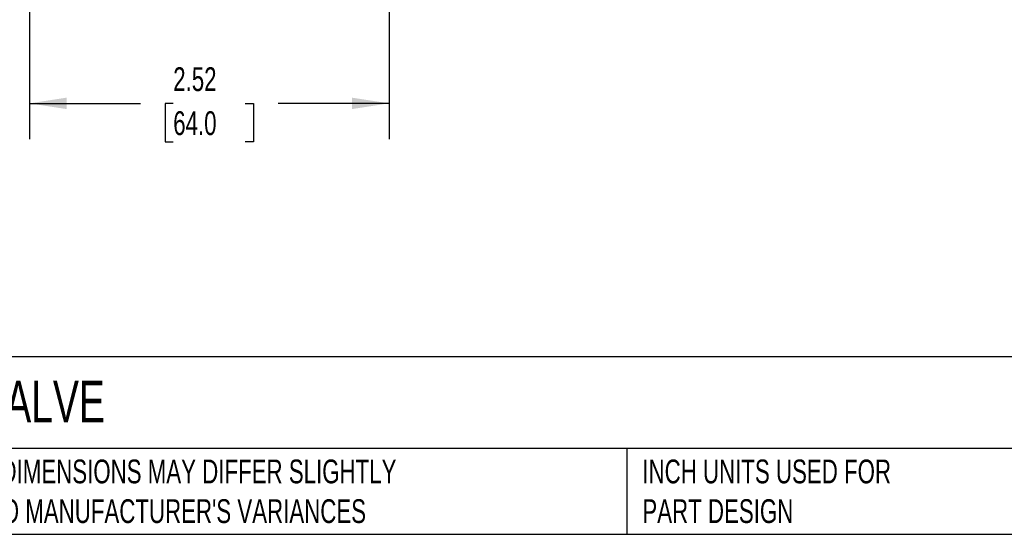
# Model space of a CAD drawing. Header units: inches. Extents: x 0.5 to 21.5, y 0.5 to 16.5.
# Tile 2 of 15: x 4.1 to 10.9, y 0.5 to 4.1. Entities that reach past the tile are written whole.
import ezdxf

# ---------------------------------------------------------------- set-up
doc = ezdxf.new("R2010")
doc.units = ezdxf.units.IN
doc.header["$LTSCALE"] = 2
doc.header["$MEASUREMENT"] = 0
doc.linetypes.add('SLD-Solid', pattern=[0])
doc.layers.add('DIMENSIONS', color=140, linetype='SLD-Solid', lineweight=25)
doc.layers.add('TEXT', color=140, linetype='SLD-Solid', lineweight=25)
doc.styles.add('SLDTEXTSTYLE0', font='TXT', dxfattribs={"width": 0.7})
doc.dimstyles.new('SLDDIMSTYLE0', dxfattribs={"dimtxt": 0.169922, "dimasz": 0.26, "dimexe": 0, "dimexo": 0.0625, "dimgap": 0.04248, "dimtad": 0, "dimtih": 1, "dimtoh": 1, "dimrnd": 1e-09, "dimzin": 12, "dimdsep": 46, "dimtxsty": 'SLDTEXTSTYLE0', "dimsah": 1, "dimcen": 0.09, "dimadec": 0, "dimazin": 3, "dimtfac": 1, "dimtofl": 0, "dimtmove": 0, "dimatfit": 3, "dimfxl": 0, "dimfrac": 2, "dimtolj": 1, "dimtzin": 12, "dimarcsym": 0})

# ---------------------------------------------------------------- blocks, each defined once
blk = doc.blocks.new('_D_4')
at = {"layer": 'DIMENSIONS'}
for p, q in [((4.1196, 5.3291), (4.1196, 3.2676)), ((6.6392, 5.3291), (6.6392, 3.2676)), ((4.1196, 3.5176), (4.8967, 3.5176)), ((5.1269, 3.5176), (5.0699, 3.5176)), ((5.0699, 3.5176), (5.0699, 3.2476)), ((5.6319, 3.5176), (5.6889, 3.5176)), ((5.6889, 3.5176), (5.6889, 3.2476)), ((6.6392, 3.5176), (5.8621, 3.5176)), ((5.0699, 3.2476), (5.1269, 3.2476)), ((5.6889, 3.2476), (5.6319, 3.2476))]:
    blk.add_line(p, q, dxfattribs=at)
for points in [[(4.1196, 3.5176), (4.3796, 3.4776), (4.3796, 3.5576)], [(6.6392, 3.5176), (6.3792, 3.5576), (6.3792, 3.4776)]]:
    blk.add_solid(points, dxfattribs=at)
at = {"layer": 'DIMENSIONS', "char_height": 0.16667, "attachment_point": 1, "style": 'SLDTEXTSTYLE0'}
for s, insert in [('2.52', (5.1269, 3.7705)), ('64.0', (5.1269, 3.4624))]:
    blk.add_mtext(s, dxfattribs=dict(at, insert=insert))

msp = doc.modelspace()

# ---------------------------------------------------------------- linework, layer by layer
at = {"layer": 'TEXT'}
for p, q in [((21.5, 1.7422), (0.5, 1.7422)), ((21.5, 1.1), (0.5, 1.1)), ((8.3058, 1.1), (8.3058, 0.5)), ((0.5, 0.5), (21.5, 0.5))]:
    msp.add_line(p, q, dxfattribs=at)

# ---------------------------------------------------------------- texts
at = {"layer": 'TEXT', "attachment_point": 1, "style": 'SLDTEXTSTYLE0'}
for s, insert, char_height in [('TUB S95 MANUAL BALL VALVE', (0.6272, 1.5749), 0.291667), ("PART DIMENSIONS MAY DIFFER SLIGHTLY ^JDUE TO MANUFACTURER'S VARIANCES", (3.4577, 1.0234), 0.166667), ('INCH UNITS USED FOR ^JPART DESIGN', (8.4137, 1.0234), 0.166667)]:
    msp.add_mtext(s, dxfattribs=dict(at, insert=insert, char_height=char_height))

# ---------------------------------------------------------------- dimensions: what is measured, and where the dimension line sits
at = {"layer": 'DIMENSIONS'}
dim = msp.add_linear_dim(base=(4.1196, 3.5176), p1=(6.6392, 5.4291), p2=(4.1196, 5.4291), angle=0, dimstyle='SLDDIMSTYLE0', dxfattribs=at)
dim.commit()
dim.dimension.update_dxf_attribs({"geometry": '_D_4', "text_midpoint": (5.3794, 3.5176), "dimtype": 160})

doc.saveas('drawing.dxf')
